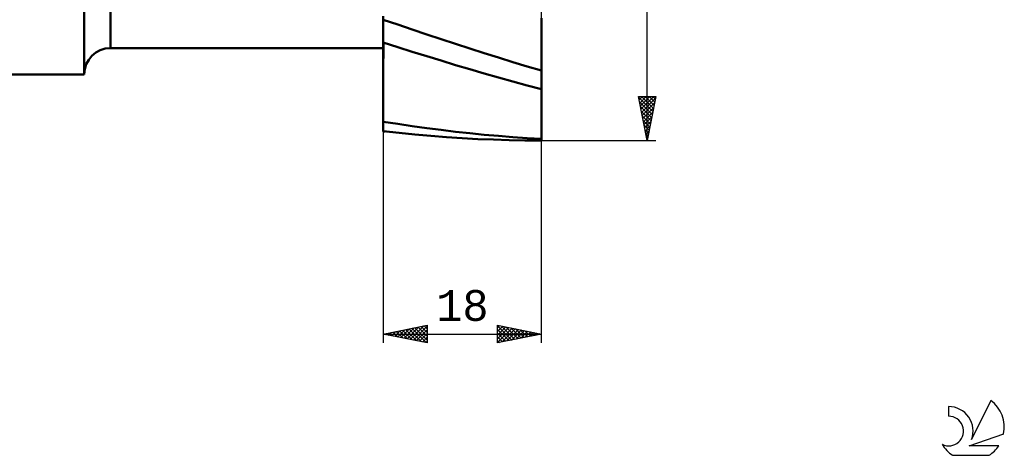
# Model space of a CAD drawing. Header units: millimetres. Extents: x -73 to 105, y -56 to 57.
# Tile 2 of 3: x -7 to 105, y -56 to -6. Entities that reach past the tile are written whole.
import ezdxf
from ezdxf.enums import TextEntityAlignment as Align

# ---------------------------------------------------------------- set-up
doc = ezdxf.new("R2010")
doc.units = ezdxf.units.MM
doc.header["$LTSCALE"] = 6.65
for name, color, linetype in [('1', 4, 'CONTINUOUS'), ('2', 7, 'CONTINUOUS'), ('SK1', 4, 'CONTINUOUS'), ('SK6', 5, 'CONTINUOUS')]:
    doc.layers.add(name, color=color, linetype=linetype)
doc.styles.get("Standard").update_dxf_attribs({"font": 'Monospac821 BT'})

msp = doc.modelspace()

# ---------------------------------------------------------------- linework, layer by layer
at = {"layer": '1', "color": 4, "linetype": 'CONTINUOUS', "lineweight": 50}
for p, q in [((0, -12.5), (0, 12.5)), ((3, -9.5), (3, 9.5)), ((34, -6.27), (34, -5.88)), ((35.65, -6.83), (34, -6.27)), ((34, -8.86), (34, -6.27)), ((52, -6.55), (52, -6.09)), ((52, -6.56), (52, -6.09)), ((52, -6.55), (52, -6.09)), ((52, -7.02), (52, -6.55)), ((52, -7.02), (52, -6.55)), ((52, -7.03), (52, -6.56)), ((37.3, -7.39), (35.65, -6.83)), ((38.94, -7.94), (37.3, -7.39)), ((52, -7.5), (52, -7.02)), ((52, -7.5), (52, -7.02)), ((52, -7.51), (52, -7.03)), ((52, -7.99), (52, -7.5)), ((52, -7.99), (52, -7.5)), ((52, -8), (52, -7.51)), ((34, -8.78), (34, -8.28)), ((34, -9.28), (34, -8.78)), ((35.65, -9.39), (34, -8.86)), ((34.01, -9.39), (34.01, -8.86)), ((34.01, -9.39), (34.01, -8.86)), ((40.58, -8.48), (38.94, -7.94)), ((42.22, -9.02), (40.58, -8.48)), ((52, -8.49), (52, -7.99)), ((52, -8.48), (52, -7.99)), ((52, -8.49), (52, -8)), ((52, -8.98), (52, -8.48)), ((52, -8.99), (52, -8.49)), ((52, -8.99), (52, -8.49)), ((3, -9.5), (34, -9.5)), ((34, -9.79), (34, -9.28)), ((34, -10.3), (34, -9.79)), ((34.01, -9.92), (34.01, -9.39)), ((34.01, -9.92), (34.01, -9.39)), ((34.01, -10.46), (34.01, -9.92)), ((34.01, -10.46), (34.01, -9.92)), ((37.29, -9.91), (35.65, -9.39)), ((38.94, -10.42), (37.29, -9.91)), ((43.84, -9.54), (42.22, -9.02)), ((45.47, -10.07), (43.84, -9.54)), ((47.11, -10.58), (45.47, -10.07)), ((52, -9.49), (52, -8.98)), ((52, -9.49), (52, -8.99)), ((52, -9.49), (52, -8.99)), ((52, -10), (52, -9.49)), ((52, -10), (52, -9.49)), ((52, -9.99), (52, -9.49)), ((52, -10.51), (52, -9.99)), ((52, -10.51), (52, -10)), ((52, -10.51), (52, -10)), ((34, -10.82), (34, -10.3)), ((34, -11), (34.01, -10.46)), ((34, -11), (34.01, -10.46)), ((34, -11.33), (34, -10.82)), ((34, -11.54), (34, -11)), ((34, -11.55), (34, -11)), ((34.01, -10.14), (34.01, -10.14)), ((34.01, -10.14), (34.01, -10.13)), ((34.01, -10.14), (34.01, -10.14)), ((34.01, -10.14), (34.01, -10.14)), ((34.01, -10.14), (34.01, -10.14)), ((34.01, -10.14), (34.01, -10.14)), ((34.01, -10.14), (34.01, -10.14)), ((34.01, -10.18), (34.01, -10.18)), ((40.57, -10.92), (38.94, -10.42)), ((42.21, -11.42), (40.57, -10.92)), ((48.74, -11.08), (47.11, -10.58)), ((50.37, -11.58), (48.74, -11.08)), ((52, -11.03), (52, -10.51)), ((52, -11.02), (52, -10.51)), ((52, -11.02), (52, -10.51)), ((52, -11.54), (52, -11.02)), ((52, -11.54), (52, -11.02)), ((52, -11.54), (52, -11.03)), ((34, -11.85), (34, -11.33)), ((34, -12.08), (34, -11.54)), ((34, -12.09), (34, -11.55)), ((34, -12.37), (34, -11.85)), ((34, -12.62), (34, -12.08)), ((34, -12.63), (34, -12.09)), ((43.84, -11.9), (42.21, -11.42)), ((45.47, -12.38), (43.84, -11.9)), ((52, -12.06), (50.37, -11.58)), ((52, -12.06), (52, -11.54)), ((52, -12.05), (52, -11.54)), ((52, -12.05), (52, -11.54)), ((52, -14.17), (52, -12.06)), ((34, -12.88), (34, -12.37)), ((34, -13.16), (34, -12.62)), ((34, -13.17), (34, -12.63)), ((34, -13.4), (34, -12.88)), ((34, -13.7), (34, -13.16)), ((34, -13.71), (34, -13.17)), ((34, -13.91), (34, -13.4)), ((47.1, -12.84), (45.47, -12.38)), ((48.74, -13.29), (47.1, -12.84)), ((50.37, -13.74), (48.74, -13.29)), ((34, -14.24), (34, -13.7)), ((34, -14.25), (34, -13.71)), ((34, -14.42), (34, -13.91)), ((34, -14.77), (34, -14.24)), ((34, -14.79), (34, -14.25)), ((34, -14.93), (34, -14.42)), ((52, -14.17), (50.37, -13.74)), ((52, -14.69), (52, -14.17)), ((52, -14.69), (52, -14.17)), ((52, -14.69), (52, -14.17)), ((52, -14.44), (52, -14.44)), ((52, -14.44), (52, -14.44)), ((52, -14.44), (52, -14.44)), ((52, -14.44), (52, -14.44)), ((52, -14.44), (52, -14.44)), ((52, -14.44), (52, -14.44)), ((52, -14.44), (52, -14.44)), ((52, -14.44), (52, -14.44)), ((52, -14.44), (52, -14.44)), ((34, -15.3), (34, -14.77)), ((34, -15.32), (34, -14.79)), ((34, -15.43), (34, -14.93)), ((34, -15.83), (34, -15.3)), ((34, -15.84), (34, -15.32)), ((34, -15.93), (34, -15.43)), ((52, -15.21), (52, -14.69)), ((52, -15.21), (52, -14.69)), ((52, -15.21), (52, -14.69)), ((52, -15.72), (52, -15.21)), ((52, -15.72), (52, -15.21)), ((52, -15.72), (52, -15.21)), ((34, -16.35), (34, -15.83)), ((34, -16.36), (34, -15.84)), ((34, -16.42), (34, -15.93)), ((34, -16.86), (34, -16.35)), ((34, -16.87), (34, -16.36)), ((34, -16.91), (34, -16.42)), ((52, -16.22), (52, -15.72)), ((52, -16.22), (52, -15.72)), ((52, -16.22), (52, -15.72)), ((52, -16.71), (52, -16.22)), ((52, -16.71), (52, -16.22)), ((52, -16.71), (52, -16.22)), ((52, -17.19), (52, -16.71)), ((52, -17.19), (52, -16.71)), ((52, -17.19), (52, -16.71)), ((34, -17.36), (34, -16.86)), ((34, -17.37), (34, -16.87)), ((34, -17.39), (34, -16.91)), ((34, -17.86), (34, -17.36)), ((34, -17.86), (34, -17.37)), ((34, -17.86), (34, -17.39)), ((35.65, -18.12), (34, -17.86)), ((34, -18.94), (34, -17.86)), ((52, -17.66), (52, -17.19)), ((52, -17.66), (52, -17.19)), ((52, -17.66), (52, -17.19)), ((52, -18.12), (52, -17.66)), ((52, -18.12), (52, -17.66)), ((52, -18.11), (52, -17.66)), ((35.8, -19.14), (34, -18.94)), ((34, -18.95), (34, -18.94)), ((34, -18.95), (34, -18.94)), ((34, -18.95), (34, -18.94)), ((34, -18.96), (34, -18.95)), ((34, -18.96), (34, -18.95)), ((34, -18.96), (34, -18.95)), ((34, -18.97), (34, -18.96)), ((34, -18.97), (34, -18.96)), ((34, -18.97), (34, -18.96)), ((34, -18.96), (34, -18.96)), ((34, -18.98), (34, -18.97)), ((34, -18.98), (34, -18.97)), ((34, -18.97), (34, -18.97)), ((34, -18.98), (34, -18.97)), ((34, -18.99), (34, -18.98)), ((34, -18.98), (34, -18.98)), ((34, -18.99), (34, -18.98)), ((34, -18.99), (34, -18.98)), ((34, -18.99), (34.03, -18.99)), ((34.03, -18.99), (34.07, -18.98)), ((34.07, -18.98), (34.1, -18.98)), ((34.1, -18.98), (34.14, -18.98)), ((34.14, -18.98), (34.17, -18.97)), ((34.17, -18.97), (34.21, -18.97)), ((37.3, -18.37), (35.65, -18.12)), ((38.94, -18.59), (37.3, -18.37)), ((40.58, -18.8), (38.94, -18.59)), ((42.22, -19), (40.58, -18.8)), ((43.84, -19.18), (42.22, -19)), ((52, -18.56), (52, -18.11)), ((52, -18.56), (52, -18.12)), ((52, -18.56), (52, -18.12)), ((52, -18.99), (52, -18.56)), ((52, -18.99), (52, -18.56)), ((52, -18.99), (52, -18.56)), ((52, -19.4), (52, -18.99)), ((52, -19.41), (52, -18.99)), ((52, -19.4), (52, -18.99)), ((37.6, -19.32), (35.8, -19.14)), ((39.39, -19.48), (37.6, -19.32)), ((41.18, -19.61), (39.39, -19.48)), ((42.97, -19.73), (41.18, -19.61)), ((44.75, -19.83), (42.97, -19.73)), ((45.47, -19.34), (43.84, -19.18)), ((46.54, -19.9), (44.75, -19.83)), ((47.11, -19.48), (45.47, -19.34)), ((48.32, -19.96), (46.54, -19.9)), ((48.74, -19.61), (47.11, -19.48)), ((50.11, -19.99), (48.32, -19.96)), ((50.37, -19.72), (48.74, -19.61)), ((51.89, -20), (50.11, -19.99)), ((52, -19.81), (50.37, -19.72)), ((51.9, -20), (52, -20)), ((52, -19.8), (52, -19.4)), ((52, -19.8), (52, -19.4)), ((52, -19.81), (52, -19.41)), ((52, -20), (52, -19.81))]:
    msp.add_line(p, q, dxfattribs=at)
msp.add_arc((3, -12.5), 3, 90, 180, dxfattribs=at)
at = {"layer": '2', "color": 7, "linetype": 'CONTINUOUS', "lineweight": 25}
for p, q in [((64, -20), (64, 20)), ((52, -43), (52, 0)), ((34, -9.5), (34, -43)), ((64, -20), (63, -15)), ((63, -15), (65, -15)), ((63.01, -15.03), (63.04, -15)), ((63.01, -15.07), (64.66, -16.72)), ((63.08, -15.39), (63.46, -15)), ((63.12, -15.6), (64.59, -17.07)), ((63.15, -15.74), (63.89, -15)), ((63.22, -16.09), (64.31, -15)), ((63.29, -16.45), (64.74, -15)), ((63.36, -16.8), (64.96, -15.2)), ((63.37, -15), (64.73, -16.36)), ((63.79, -15), (64.8, -16.01)), ((65, -15), (64, -20)), ((64.21, -15), (64.87, -15.65)), ((64.64, -15), (64.94, -15.3)), ((63.23, -16.13), (64.52, -17.42)), ((63.33, -16.66), (64.44, -17.78)), ((63.43, -17.15), (64.85, -15.73)), ((63.5, -17.51), (64.75, -16.26)), ((63.44, -17.19), (64.37, -18.13)), ((63.54, -17.72), (64.3, -18.48)), ((63.57, -17.86), (64.64, -16.79)), ((63.64, -18.21), (64.54, -17.32)), ((63.71, -18.57), (64.43, -17.85)), ((63.65, -18.25), (64.23, -18.84)), ((63.76, -18.79), (64.16, -19.19)), ((63.78, -18.92), (64.32, -18.38)), ((63.86, -19.28), (64.22, -18.91)), ((52, -20), (65, -20)), ((63.86, -19.32), (64.09, -19.54)), ((63.93, -19.63), (64.11, -19.44)), ((63.97, -19.85), (64.02, -19.9)), ((64, -19.98), (64.01, -19.97)), ((34, -42), (39, -41)), ((36, -42.4), (37, -41.4)), ((36.36, -42.47), (37.53, -41.29)), ((36.71, -42.54), (38.06, -41.19)), ((37.06, -42.61), (38.6, -41.08)), ((37.25, -41.35), (38.87, -42.97)), ((37.42, -42.68), (39, -41.1)), ((37.6, -41.28), (39, -42.68)), ((37.95, -41.21), (39, -42.26)), ((38.31, -41.14), (39, -41.83)), ((38.66, -41.07), (39, -41.41)), ((39, -41), (39, -43)), ((47, -43), (47, -41)), ((47, -41), (52, -42)), ((47, -41.28), (47.23, -41.05)), ((47, -41.06), (48.62, -42.68)), ((47, -41.71), (47.59, -41.12)), ((47, -42.13), (47.94, -41.19)), ((47, -42.55), (48.29, -41.26)), ((47, -42.98), (48.65, -41.33)), ((47.45, -41.09), (48.97, -42.61)), ((47.5, -42.9), (49, -41.4)), ((47.99, -41.2), (49.32, -42.54)), ((48.52, -41.3), (49.68, -42.46)), ((49.05, -41.41), (50.03, -42.39)), ((34, -42), (52, -42)), ((39, -43), (34, -42)), ((34.06, -41.99), (34.1, -42.02)), ((34.23, -42.05), (34.35, -41.93)), ((34.42, -41.92), (34.63, -42.13)), ((34.59, -42.12), (34.88, -41.82)), ((34.77, -41.85), (35.16, -42.23)), ((34.94, -42.19), (35.41, -41.72)), ((35.13, -41.77), (35.69, -42.34)), ((35.3, -42.26), (35.94, -41.61)), ((35.48, -41.7), (36.22, -42.44)), ((35.65, -42.33), (36.47, -41.51)), ((35.83, -41.63), (36.75, -42.55)), ((36.19, -41.56), (37.28, -42.66)), ((36.54, -41.49), (37.81, -42.76)), ((36.89, -41.42), (38.34, -42.87)), ((37.77, -42.75), (39, -41.52)), ((38.12, -42.82), (39, -41.95)), ((38.48, -42.9), (39, -42.37)), ((47, -41.48), (48.26, -42.75)), ((47, -41.91), (47.91, -42.82)), ((52, -42), (47, -43)), ((47, -42.33), (47.56, -42.89)), ((48.03, -42.79), (49.36, -41.47)), ((48.56, -42.69), (49.71, -41.54)), ((49.09, -42.58), (50.06, -41.61)), ((49.58, -41.52), (50.38, -42.32)), ((49.62, -42.48), (50.42, -41.68)), ((50.11, -41.62), (50.74, -42.25)), ((50.15, -42.37), (50.77, -41.75)), ((50.64, -41.73), (51.09, -42.18)), ((50.69, -42.26), (51.12, -41.82)), ((51.17, -41.83), (51.44, -42.11)), ((51.22, -42.16), (51.48, -41.9)), ((51.7, -41.94), (51.8, -42.04)), ((51.75, -42.05), (51.83, -41.97)), ((38.83, -42.97), (39, -42.8)), ((47, -42.76), (47.2, -42.96))]:
    msp.add_line(p, q, dxfattribs=at)
at = {"layer": 'SK1', "color": 4, "linetype": 'CONTINUOUS', "lineweight": 50}
msp.add_line((-54.8, -12.5), (0, -12.5), dxfattribs=at)
at = {"layer": 'SK6', "color": 5, "linetype": 'CONTINUOUS', "lineweight": 25}
for p, q in [((98.27, -50.25), (98.27, -51.35)), ((103.06, -49.54), (100.86, -54)), ((100.61, -54.7), (104.53, -53.34)), ((103.96, -54.7), (100.61, -54.7)), ((98.73, -55.78), (102.87, -55.78))]:
    msp.add_line(p, q, dxfattribs=at)
for centre, radius, start, end in [((98.29, -53.01), 2.76, 338.9379, 90.4446), ((100.8, -52.6), 3.8, 348.7239, 53.4691), ((98.28, -53.03), 1.68, 243.4215, 90.3602), ((100.8, -52.6), 3.8, 210.5484, 236.978), ((100.8, -52.6), 3.8, 303.022, 326.3732)]:
    msp.add_arc(centre, radius, start, end, dxfattribs=at)

# ---------------------------------------------------------------- texts
at = {"layer": '2', "color": 7, "linetype": 'CONTINUOUS', "lineweight": 25}
msp.add_text('18', height=3.5, dxfattribs=at).set_placement((43, -40.5), align=Align.CENTER)

doc.saveas('drawing.dxf')
